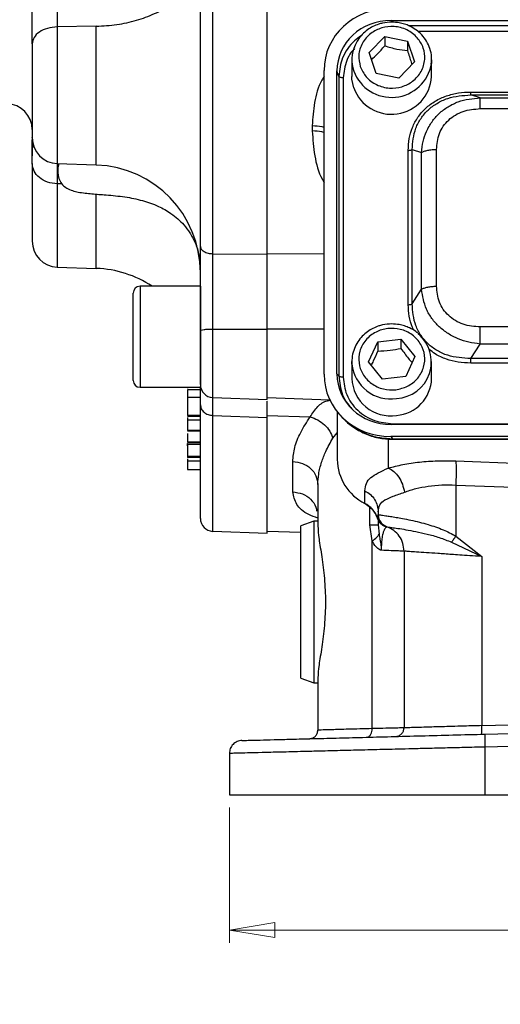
# Model space of a CAD drawing. Header units: inches. Extents: x 0.6 to 16.3, y 0.2 to 11.5.
# Tile 3 of 12: x 2.8 to 4.2, y 4.4 to 7.5. Entities that reach past the tile are written whole.
import ezdxf

# ---------------------------------------------------------------- set-up
doc = ezdxf.new("R2010")
doc.units = ezdxf.units.IN
doc.header["$MEASUREMENT"] = 0
doc.styles.add('SLDTEXTSTYLE0', font='TXT', dxfattribs={"width": 0.75})
doc.dimstyles.new('SLDDIMSTYLE0', dxfattribs={"dimtxt": 0.137795, "dimasz": 0.14, "dimexe": 0, "dimexo": 0.0625, "dimgap": 0.034449, "dimtad": 0, "dimdec": 1, "dimlfac": 1.5, "dimrnd": 1e-09, "dimzin": 12, "dimdsep": 46, "dimtxsty": 'SLDTEXTSTYLE0', "dimblk1": 'CLOSED', "dimblk2": 'CLOSED', "dimsah": 1, "dimcen": 0.09, "dimadec": 0, "dimazin": 3, "dimtfac": 1, "dimtdec": 1, "dimtofl": 0, "dimtmove": 0, "dimatfit": 3, "dimldrblk": 'CLOSED', "dimfxl": 0, "dimfrac": 2, "dimtolj": 1, "dimtzin": 12, "dimarcsym": 0})

# ---------------------------------------------------------------- blocks, each defined once
blk = doc.blocks.new('_Closed')
at = {"color": 0, "linetype": 'ByBlock', "lineweight": -2}
for p, q in [((-1, 0.166667), (0, 0)), ((-1, 0.166667), (-1, -0.166667)), ((0, 0), (-1, -0.166667)), ((0, 0), (-1, 0))]:
    blk.add_line(p, q, dxfattribs=at)
blk = doc.blocks.new('_D_11')
at = {"color": 7, "linetype": 'Continuous', "lineweight": 0}
for p, q in [((3.4096, 5.0183), (3.4096, 4.6001)), ((6.6629, 5.0183), (6.6629, 4.6001)), ((5.7621, 4.8379), (5.7201, 4.8379)), ((5.7201, 4.8379), (5.7201, 4.6192)), ((6.0675, 4.8379), (6.1095, 4.8379)), ((6.1095, 4.8379), (6.1095, 4.6192)), ((3.4096, 4.6395), (5.5992, 4.6395)), ((6.6629, 4.6395), (6.2304, 4.6395)), ((5.7201, 4.6192), (5.7621, 4.6192)), ((6.1095, 4.6192), (6.0675, 4.6192))]:
    blk.add_line(p, q, dxfattribs=at)
at = {"color": 7, "linetype": 'Continuous', "lineweight": 18, "xscale": 0.14, "yscale": 0.14, "rotation": 180.0000000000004}
blk.add_blockref('_Closed', (3.4096, 4.6395, 0.013), dxfattribs=at)
at = {"color": 7, "linetype": 'Continuous', "lineweight": 18, "xscale": 0.14, "yscale": 0.14}
blk.add_blockref('_Closed', (6.6629, 4.6395, 0.013), dxfattribs=at)
at = {"color": 7, "linetype": 'Continuous', "lineweight": 18, "char_height": 0.1378, "attachment_point": 1, "style": 'SLDTEXTSTYLE0'}
for s, insert in [('124', (5.7621, 4.7968)), ('4.9', (5.7875, 4.5906))]:
    blk.add_mtext(s, dxfattribs=dict(at, insert=insert))

msp = doc.modelspace()

# ---------------------------------------------------------------- linework, layer by layer
at = {"color": 7, "linetype": 'Continuous', "lineweight": 25}
for p, q in [((3.3585, 6.7313), (3.3585, 9.0169)), ((3.5266, 6.7296), (3.5266, 9.0187)), ((2.9982, 7.435), (2.8771, 7.4328)), ((3.9096, 7.4531), (6.1636, 7.4531)), ((3.8413, 7.3533), (3.8898, 7.4029)), ((3.8898, 7.4029), (3.9601, 7.3885)), ((3.8898, 7.4029), (3.8898, 7.3743)), ((3.9601, 7.3885), (3.9819, 7.3245)), ((3.9601, 7.3885), (3.9601, 7.3599)), ((3.8631, 7.2892), (3.8413, 7.3533)), ((3.7883, 7.3312), (3.7883, 7.2792)), ((3.9819, 7.3245), (3.9334, 7.2748)), ((4.0349, 7.3312), (4.0343, 7.3194)), ((4.0349, 7.2792), (4.0349, 7.3312)), ((3.7023, 6.3584), (3.7023, 7.2979)), ((3.7422, 6.3595), (3.7422, 7.2968)), ((3.7479, 7.2798), (3.7422, 7.2968)), ((3.7479, 7.2798), (3.7479, 6.3532)), ((3.9334, 7.2748), (3.8631, 7.2892)), ((3.7617, 7.2757), (3.7617, 6.3491)), ((4.1559, 7.2316), (5.9173, 7.2316)), ((4.185, 7.2137), (4.1559, 7.2228)), ((4.1559, 7.2228), (5.9173, 7.2228)), ((4.185, 7.2137), (5.8882, 7.2137)), ((4.185, 7.1802), (5.8882, 7.1802)), ((3.6657, 7.1275), (3.6657, 7.1112)), ((3.9625, 6.5737), (3.9625, 7.0511)), ((3.9746, 6.5762), (3.9746, 7.0536)), ((3.9746, 7.0536), (4.0037, 7.0445)), ((4.0037, 6.6214), (4.0037, 7.0445)), ((4.0499, 6.6309), (4.0499, 7.054)), ((2.8771, 7.0101), (2.9982, 7.0059)), ((2.8921, 6.9472), (2.8771, 6.9477)), ((3.3585, 6.7313), (3.5266, 6.7296)), ((2.8771, 6.6901), (2.9982, 6.6859)), ((3.1119, 6.3395), (3.1119, 6.6095)), ((3.3199, 6.6308), (3.1333, 6.6308)), ((3.3199, 6.6308), (3.3199, 6.3182)), ((3.9746, 6.5762), (4.0037, 6.6214)), ((3.3585, 6.4985), (3.5266, 6.4985)), ((3.5266, 6.2806), (3.5266, 6.4985)), ((5.8882, 6.5048), (4.185, 6.5048)), ((3.8401, 6.3973), (3.8685, 6.4591)), ((3.8685, 6.4591), (3.9399, 6.4671)), ((3.8685, 6.4591), (3.8685, 6.4304)), ((3.9399, 6.4671), (3.9831, 6.4133)), ((3.9399, 6.4671), (3.9399, 6.4384)), ((4.1559, 6.4069), (4.185, 6.4521)), ((5.8882, 6.4521), (4.185, 6.4521)), ((3.7883, 6.3977), (3.7883, 6.3456)), ((3.7885, 6.3903), (3.7883, 6.3977)), ((3.8833, 6.3435), (3.8401, 6.3973)), ((3.9831, 6.4133), (3.9547, 6.3515)), ((4.0349, 6.3456), (4.0349, 6.3977)), ((5.9173, 6.4069), (4.1559, 6.4069)), ((5.9173, 6.3931), (4.1559, 6.3931)), ((3.7479, 6.3532), (3.7422, 6.3595)), ((3.9547, 6.3515), (3.8833, 6.3435)), ((3.1333, 6.3182), (3.3199, 6.3182)), ((3.3199, 6.3181), (3.2799, 6.3181)), ((3.2799, 6.3181), (3.2799, 6.3155)), ((3.3199, 6.3106), (3.2799, 6.3106)), ((3.2799, 6.2941), (3.2799, 6.291)), ((3.3199, 6.2864), (3.2799, 6.2864)), ((3.3585, 6.2865), (3.5266, 6.2806)), ((3.5266, 6.2863), (3.72, 6.2796)), ((3.3199, 6.2305), (3.2799, 6.2305)), ((3.2799, 6.2287), (3.3199, 6.2287)), ((3.2799, 6.2244), (3.2799, 6.2162)), ((3.3199, 6.2162), (3.2799, 6.2162)), ((3.3585, 6.2311), (3.5266, 6.2252)), ((3.5266, 6.2312), (3.6593, 6.2265)), ((3.5266, 6.2252), (3.5266, 6.2312)), ((3.5266, 5.8669), (3.5266, 6.2252)), ((3.7429, 6.2429), (3.7429, 6.095)), ((3.7511, 6.2332), (3.7587, 6.2249)), ((3.3199, 6.185), (3.2799, 6.185)), ((3.2799, 6.1838), (3.3199, 6.1838)), ((6.1636, 6.2032), (3.9096, 6.2032)), ((3.9154, 6.2056), (6.1579, 6.2056)), ((3.9084, 6.1659), (3.9154, 6.1583)), ((6.1648, 6.1659), (3.9084, 6.1659)), ((6.1579, 6.1583), (3.9154, 6.1583)), ((3.9154, 6.1581), (3.9154, 6.1581)), ((3.9154, 6.1573), (6.1579, 6.1573)), ((3.3199, 6.1483), (3.2799, 6.1483)), ((3.2799, 6.1477), (3.3199, 6.1477)), ((3.2799, 6.1436), (3.2799, 6.1408)), ((3.3199, 6.1408), (3.2799, 6.1408)), ((3.2799, 6.1056), (3.3199, 6.1056)), ((3.3199, 6.101), (3.2799, 6.101)), ((3.3199, 6.0902), (3.2799, 6.0902)), ((3.2799, 6.0636), (3.3199, 6.0636)), ((3.6057, 5.9947), (3.6057, 6.0887)), ((4.1097, 6.0905), (4.5675, 6.074)), ((3.6829, 6.0175), (3.6829, 5.8895)), ((4.1097, 6.016), (4.5675, 5.9995)), ((4.1097, 6.016), (4.1097, 5.8582)), ((3.8285, 5.959), (3.8285, 5.9982)), ((3.8696, 5.9329), (3.8696, 5.9245)), ((3.8697, 5.9245), (3.8696, 5.9245)), ((3.6709, 5.9044), (3.6309, 5.8899)), ((3.6309, 5.4189), (3.6309, 5.8899)), ((3.6829, 5.9044), (3.6709, 5.9044)), ((3.6709, 5.9044), (3.6709, 5.4043)), ((3.851, 5.8431), (3.8439, 5.8924)), ((3.8696, 5.9063), (3.8696, 5.8924)), ((3.8696, 5.8924), (3.8724, 5.8635)), ((3.8896, 5.889), (3.8915, 5.8883)), ((3.8915, 5.8883), (3.8923, 5.8881)), ((3.8945, 5.8873), (3.8963, 5.8868)), ((3.8963, 5.8868), (3.8963, 5.8868)), ((3.3585, 5.8728), (3.5266, 5.8669)), ((3.5266, 5.8735), (3.6309, 5.8699)), ((4.1097, 5.8582), (4.1897, 5.7948)), ((3.851, 5.2626), (3.851, 5.8431)), ((4.0965, 5.8392), (4.1897, 5.7948)), ((3.9496, 5.8113), (3.9496, 5.2649)), ((4.1897, 5.7948), (4.1897, 5.2718)), ((3.6309, 5.4189), (3.6709, 5.4043)), ((3.6709, 5.4043), (3.6829, 5.4043)), ((3.6829, 5.4193), (3.6829, 5.2579)), ((4.1897, 5.2718), (4.5675, 5.2817)), ((4.2004, 5.2455), (5.0363, 5.2674)), ((5.0363, 5.2274), (4.1993, 5.2055)), ((3.4096, 5.1858), (3.4096, 5.0577)), ((4.1993, 5.2055), (4.1993, 5.0577)), ((3.4096, 5.0577), (4.1993, 5.0577)), ((4.1993, 5.0577), (5.0363, 5.0577))]:
    msp.add_line(p, q, dxfattribs=at)
at = {"color": 8, "linetype": 'Continuous', "lineweight": 25}
for p, q in [((2.8771, 7.4328), (2.8771, 7.0101)), ((2.9982, 7.0059), (2.9982, 7.435)), ((3.9096, 7.4531), (3.9115, 7.4476)), ((6.1084, 7.4361), (3.9653, 7.4361)), ((6.0812, 7.4191), (3.9918, 7.4191)), ((2.8771, 6.9477), (2.8771, 6.6901)), ((2.9982, 6.6859), (2.9982, 6.9141)), ((3.5266, 6.7325), (3.7023, 6.7307)), ((3.1333, 6.6308), (3.1333, 6.3182)), ((3.3585, 6.2865), (3.3585, 6.4985)), ((3.5266, 6.499), (3.7023, 6.4989)), ((3.3585, 5.8728), (3.3585, 6.2311)), ((3.7291, 6.1608), (3.7429, 6.1773)), ((3.9009, 6.1589), (3.9009, 6.0684)), ((3.9154, 6.1583), (3.9154, 6.1581)), ((3.8439, 5.8924), (3.8439, 5.9467)), ((3.8662, 5.9154), (3.8692, 5.9233))]:
    msp.add_line(p, q, dxfattribs=at)
at = {"color": 7, "linetype": 'Continuous', "lineweight": 25, "flags": 128}
for points in [[(3.7941, 7.2443), (3.7885, 7.2715), (3.7883, 7.2792)], [(3.829, 5.9576), (3.8287, 5.9579), (3.8285, 5.959)]]:
    msp.add_lwpolyline(points, dxfattribs=at)
at = {"color": 7, "linetype": 'Continuous', "lineweight": 25}
for centre, radius, start, end in [((3.8964, 7.3313), 0.1081, 155.5914, 198.8419), ((3.9108, 7.287), 0.1243, 200.1082, 356.3755), ((2.7199, 7.1156), 0.08, 0, 88), ((2.8799, 7.09), 0.08, 180, 268), ((2.9866, 6.6727), 0.3333, 0, 88), ((2.8799, 6.7701), 0.08, 180, 268), ((2.9866, 6.3528), 0.3333, 56.5353, 88), ((3.1333, 6.6095), 0.0213, 90, 180), ((3.9201, 6.3969), 0.1137, 273.1086, 49.8809), ((3.1333, 6.3395), 0.0213, 180, 270), ((3.9081, 6.3498), 0.1199, 182.0051, 278.7025), ((3.9167, 6.3492), 0.1183, 274.6368, 358.2568), ((3.3599, 6.3265), 0.04, 180, 268), ((3.8973, 6.0972), 0.1543, 180.8345, 243.552), ((3.7942, 5.8913), 0.0759, 18.4792, 63.0936), ((3.3599, 5.9127), 0.04, 180, 268)]:
    msp.add_arc(centre, radius, start, end, dxfattribs=at)
at = {"color": 8, "linetype": 'Continuous', "lineweight": 25}
for centre, radius, start, end in [((3.9111, 7.3397), 0.1248, 200.3177, 350.6625), ((3.9083, 6.4023), 0.1203, 185.7116, 278.5953)]:
    msp.add_arc(centre, radius, start, end, dxfattribs=at)
at = {"color": 7, "linetype": 'Continuous', "lineweight": 25}
for centre, major_axis, start_param, end_param in [((3.9148, 7.2919), (0.2087, -0.0437), 1.792973, 3.333612), ((3.9148, 7.2919), (0.1694, -0.0355), 1.792973, 3.333612), ((3.9148, 6.3644), (0.2087, 0.0437), 2.949574, 4.490212), ((3.9148, 6.3644), (0.1694, 0.0355), 2.949574, 4.490212)]:
    msp.add_ellipse(centre, major_axis=major_axis, ratio=0.927683, start_param=start_param, end_param=end_param, dxfattribs=at)
for points, knots in [([(3.3199, 6.7541), (3.3199, 6.8073), (3.3199, 6.9146), (3.3199, 7.0892), (3.3199, 7.2743), (3.3199, 7.4688), (3.3199, 7.6699), (3.3199, 7.8741), (3.3199, 8.0783), (3.3199, 8.2794), (3.3199, 8.474), (3.3199, 8.6591), (3.3199, 8.8336), (3.3199, 8.9409), (3.3199, 8.9941)], [0, 0, 0, 0, 0.0799365, 0.1613321, 0.2440985, 0.328859, 0.4141979, 0.5, 0.5857968, 0.6711357, 0.7559015, 0.8386627, 0.920061, 1, 1, 1, 1]), ([(2.7999, 7.3808), (2.7999, 7.4044), (2.7999, 7.4517), (2.7999, 7.535), (2.7999, 7.6226), (2.7999, 7.6815), (2.7999, 7.7109)], [0, 0, 0, 0, 0.250628, 0.501002, 0.750578, 1, 1, 1, 1]), ([(2.8771, 7.699), (2.8771, 7.6826), (2.877, 7.6521), (2.8769, 7.6004), (2.8769, 7.5565), (2.8769, 7.5213), (2.8769, 7.5012), (2.877, 7.482), (2.877, 7.464), (2.8771, 7.4468), (2.8771, 7.4373), (2.8771, 7.4328)], [0, 0, 0, 0, 0.173064, 0.322538, 0.542383, 0.642098, 0.716588, 0.777662, 0.869886, 0.939821, 1, 1, 1, 1]), ([(2.9982, 7.435), (3.0195, 7.4362), (3.0621, 7.4387), (3.123, 7.4524), (3.179, 7.4728), (3.2278, 7.4999), (3.2681, 7.5326), (3.2969, 7.5696), (3.3126, 7.5987), (3.3147, 7.6152), (3.315, 7.6178)], [0, 0, 0, 0, 0.13899, 0.27798, 0.41697, 0.55596, 0.69495, 0.83394, 0.97293, 1, 1, 1, 1]), ([(3.9116, 7.4478), (3.9018, 7.4472), (3.8882, 7.4464), (3.8689, 7.4409), (3.8531, 7.4344), (3.8358, 7.4239), (3.8197, 7.4099), (3.8066, 7.394), (3.801, 7.3821), (3.7986, 7.3768)], [0, 0, 0, 0, 0.2035655, 0.2849998, 0.4203292, 0.5614305, 0.7136226, 0.8740193, 1, 1, 1, 1]), ([(3.8144, 7.31), (3.8118, 7.3218), (3.8078, 7.34), (3.8127, 7.3647), (3.8203, 7.383), (3.8319, 7.3994), (3.8508, 7.417), (3.8799, 7.4318), (3.9129, 7.4355), (3.9393, 7.4312), (3.9588, 7.4241), (3.9764, 7.4133), (3.9953, 7.3956), (4.0112, 7.3684), (4.0151, 7.3377), (4.0105, 7.3131), (4.0028, 7.2948), (3.9913, 7.2784), (3.9724, 7.2607), (3.9433, 7.2459), (3.9103, 7.2423), (3.884, 7.2465), (3.8644, 7.2537), (3.8469, 7.2645), (3.8276, 7.282), (3.8196, 7.299), (3.8144, 7.31)], [0, 0, 0, 0, 0.0598642, 0.0920902, 0.125, 0.1579098, 0.1901358, 0.25, 0.3098642, 0.3420902, 0.375, 0.4079098, 0.4401358, 0.5, 0.5598642, 0.5920902, 0.625, 0.6579098, 0.6901358, 0.75, 0.8098642, 0.8420902, 0.875, 0.9079098, 0.9401358, 1, 1, 1, 1]), ([(4.0338, 7.3192), (4.0344, 7.3259), (4.0357, 7.3416), (4.0305, 7.3654), (4.02, 7.3887), (4.005, 7.4086), (3.987, 7.4244), (3.9686, 7.4352), (3.9513, 7.442), (3.9329, 7.4467), (3.9194, 7.4474), (3.9116, 7.4478)], [0, 0, 0, 0, 0.10339, 0.240027, 0.366064, 0.490726, 0.611901, 0.722425, 0.804084, 0.885685, 1, 1, 1, 1]), ([(2.7999, 7.3808), (2.7999, 7.3664), (2.7999, 7.3369), (2.7999, 7.2826), (2.7999, 7.2275), (2.7999, 7.1768), (2.7999, 7.1341), (2.7999, 7.1041), (2.7999, 7.0896), (2.7999, 7.0914), (2.7999, 7.0919)], [0, 0, 0, 0, 0.131913, 0.270348, 0.408783, 0.540696, 0.672609, 0.811044, 0.949479, 1, 1, 1, 1]), ([(3.8487, 7.3316), (3.8549, 7.3372), (3.8686, 7.3498), (3.8823, 7.3656), (3.8898, 7.3743)], [0, 0, 0, 0, 0.451395, 1, 1, 1, 1]), ([(3.8898, 7.3743), (3.9024, 7.3707), (3.9259, 7.3639), (3.9492, 7.3612), (3.9601, 7.3599)], [0, 0, 0, 0, 0.534747, 1, 1, 1, 1]), ([(3.9601, 7.3599), (3.964, 7.3472), (3.9688, 7.3317), (3.9735, 7.319), (3.9743, 7.3167)], [0, 0, 0, 0, 0.822358, 1, 1, 1, 1]), ([(3.9625, 7.0511), (3.9631, 7.0633), (3.9643, 7.0872), (3.9746, 7.122), (3.9915, 7.1541), (4.0155, 7.1821), (4.0456, 7.2046), (4.0802, 7.2204), (4.1175, 7.23), (4.1431, 7.2311), (4.1559, 7.2316)], [0, 0, 0, 0, 0.12774, 0.250585, 0.375538, 0.500007, 0.624475, 0.749429, 0.874849, 1, 1, 1, 1]), ([(3.9746, 7.0536), (3.9765, 7.0761), (3.9792, 7.11), (4.0009, 7.1505), (4.0232, 7.1768), (4.0514, 7.1976), (4.095, 7.2181), (4.1316, 7.2209), (4.1559, 7.2228)], [0, 0, 0, 0, 0.251011, 0.37739, 0.5, 0.622613, 0.748989, 1, 1, 1, 1]), ([(4.0037, 7.0445), (4.0049, 7.0559), (4.0073, 7.0782), (4.0183, 7.1105), (4.0349, 7.14), (4.0576, 7.166), (4.0852, 7.1869), (4.1268, 7.2076), (4.1619, 7.2113), (4.185, 7.2137)], [0, 0, 0, 0, 0.127014, 0.247611, 0.375288, 0.500461, 0.62563, 0.753311, 1, 1, 1, 1]), ([(4.0499, 7.054), (4.0515, 7.0708), (4.0539, 7.096), (4.0702, 7.126), (4.0869, 7.1456), (4.1079, 7.1612), (4.14, 7.1764), (4.167, 7.1787), (4.185, 7.1802)], [0, 0, 0, 0, 0.250062, 0.37621, 0.5, 0.623853, 0.749938, 1, 1, 1, 1]), ([(2.7999, 7.0103), (2.7999, 7.0276), (2.7999, 7.0604), (2.7999, 7.0771), (2.7999, 7.085)], [0, 0, 0, 0, 0.526726, 1, 1, 1, 1]), ([(2.8031, 7.0706), (2.8029, 7.0707), (2.8014, 7.0713), (2.8006, 7.063), (2.8, 7.0493), (2.8, 7.0379), (2.8, 7.0344)], [0, 0, 0, 0, 0.054504, 0.513774, 0.852079, 1, 1, 1, 1]), ([(2.7999, 7.0103), (2.7999, 6.9868), (2.7999, 6.9394), (2.7999, 6.8811), (2.7999, 6.8328), (2.7999, 6.7973), (2.7999, 6.7744), (2.7999, 6.7715), (2.7999, 6.7701)], [0, 0, 0, 0, 0.1583568, 0.3202623, 0.4854871, 0.6556623, 0.8272624, 1, 1, 1, 1]), ([(2.8769, 7.0099), (2.8769, 7.0091), (2.8769, 7.0069), (2.8769, 6.9994), (2.8769, 6.9904), (2.877, 6.9812), (2.877, 6.9705), (2.8771, 6.9587), (2.8771, 6.9512), (2.8771, 6.9477)], [0, 0, 0, 0, 0.091457, 0.289431, 0.43732, 0.558575, 0.741675, 0.880521, 1, 1, 1, 1]), ([(2.8817, 7.0099), (2.8816, 7.0096), (2.8813, 7.0075), (2.8803, 7.001), (2.8788, 6.993), (2.8791, 6.9804), (2.881, 6.9687), (2.8846, 6.9572), (2.8926, 6.9442), (2.9123, 6.9294), (2.9441, 6.9207), (2.9848, 6.9164), (3.033, 6.9131), (3.0857, 6.9081), (3.1403, 6.8973), (3.1888, 6.8802), (3.2327, 6.8553), (3.2649, 6.8268), (3.2888, 6.7955), (3.3051, 6.764), (3.3161, 6.7316), (3.3173, 6.7091), (3.3177, 6.7002)], [0, 0, 0, 0, 0.00579, 0.040032, 0.077612, 0.110435, 0.125674, 0.140508, 0.168499, 0.194736, 0.250519, 0.313492, 0.379981, 0.468206, 0.551761, 0.630847, 0.699137, 0.783025, 0.832626, 0.889377, 0.956481, 1, 1, 1, 1]), ([(3.3199, 6.4934), (3.3199, 6.5163), (3.3199, 6.562), (3.3199, 6.6302), (3.3199, 6.6957), (3.3199, 6.7347), (3.3199, 6.7541)], [0, 0, 0, 0, 0.250001, 0.499962, 0.749995, 1, 1, 1, 1]), ([(3.3585, 6.4985), (3.3585, 6.5061), (3.3585, 6.5241), (3.3585, 6.5502), (3.3585, 6.5798), (3.3584, 6.61), (3.3584, 6.6457), (3.3585, 6.6876), (3.3585, 6.7156), (3.3585, 6.7313)], [0, 0, 0, 0, 0.093134, 0.221777, 0.318053, 0.456595, 0.594338, 0.772833, 1, 1, 1, 1]), ([(3.5266, 6.4985), (3.5266, 6.5092), (3.5266, 6.5308), (3.5266, 6.5709), (3.5266, 6.6188), (3.5266, 6.6648), (3.5266, 6.7018), (3.5266, 6.7203), (3.5266, 6.7296)], [0, 0, 0, 0, 0.132862, 0.266996, 0.494127, 0.727849, 0.863255, 1, 1, 1, 1]), ([(4.185, 6.4521), (4.1731, 6.4536), (4.15, 6.4565), (4.1163, 6.4676), (4.0852, 6.4836), (4.0576, 6.505), (4.035, 6.5306), (4.0121, 6.5688), (4.007, 6.6005), (4.0037, 6.6214)], [0, 0, 0, 0, 0.127014, 0.247611, 0.375288, 0.500461, 0.62563, 0.753311, 1, 1, 1, 1]), ([(4.185, 6.5048), (4.167, 6.5063), (4.14, 6.5085), (4.1079, 6.5237), (4.0869, 6.5394), (4.0702, 6.5589), (4.0539, 6.5889), (4.0515, 6.6141), (4.0499, 6.6309)], [0, 0, 0, 0, 0.250062, 0.37621, 0.5, 0.623853, 0.749938, 1, 1, 1, 1]), ([(4.1559, 6.4069), (4.1316, 6.4085), (4.095, 6.4108), (4.0514, 6.4308), (4.0232, 6.4516), (4.0009, 6.478), (3.9792, 6.5188), (3.9765, 6.5533), (3.9746, 6.5762)], [0, 0, 0, 0, 0.251011, 0.37739, 0.5, 0.622613, 0.748989, 1, 1, 1, 1]), ([(3.3199, 6.3274), (3.3199, 6.3272), (3.3199, 6.3265), (3.3199, 6.3334), (3.3199, 6.3478), (3.3199, 6.369), (3.3199, 6.3954), (3.3199, 6.4263), (3.3199, 6.4598), (3.3199, 6.4823), (3.3199, 6.4934)], [0, 0, 0, 0, 0.057222, 0.19342, 0.329618, 0.46228, 0.594942, 0.73114, 0.867338, 1, 1, 1, 1]), ([(3.9116, 6.5142), (3.9018, 6.5136), (3.8882, 6.5128), (3.8689, 6.5073), (3.8531, 6.5009), (3.8358, 6.4903), (3.8197, 6.4763), (3.8057, 6.4588), (3.7951, 6.438), (3.7884, 6.4147), (3.7885, 6.3984), (3.7886, 6.3902)], [0, 0, 0, 0, 0.145656, 0.203924, 0.300755, 0.401716, 0.510613, 0.62538, 0.745628, 0.871467, 1, 1, 1, 1]), ([(3.9237, 6.3107), (3.9108, 6.3106), (3.891, 6.3103), (3.8659, 6.3195), (3.8481, 6.3299), (3.833, 6.3436), (3.818, 6.3642), (3.8079, 6.3937), (3.8102, 6.4246), (3.8196, 6.448), (3.8309, 6.4646), (3.8455, 6.4787), (3.8676, 6.4927), (3.8992, 6.5021), (3.9323, 6.4999), (3.9573, 6.4912), (3.9751, 6.4807), (3.9902, 6.467), (4.0053, 6.4464), (4.0153, 6.4169), (4.013, 6.386), (4.0036, 6.3626), (3.9924, 6.346), (3.9777, 6.332), (3.9556, 6.3176), (3.9363, 6.3134), (3.9237, 6.3107)], [0, 0, 0, 0, 0.059864, 0.09209, 0.125, 0.15791, 0.190136, 0.25, 0.309864, 0.34209, 0.375, 0.40791, 0.440136, 0.5, 0.559864, 0.59209, 0.625, 0.65791, 0.690136, 0.75, 0.809864, 0.84209, 0.875, 0.90791, 0.940136, 1, 1, 1, 1]), ([(3.9926, 6.4848), (3.9904, 6.4868), (3.9828, 6.4939), (3.9685, 6.5015), (3.9513, 6.5084), (3.9328, 6.5131), (3.9194, 6.5138), (3.9116, 6.5142)], [0, 0, 0, 0, 0.1019237, 0.3576797, 0.5466423, 0.7354708, 1, 1, 1, 1]), ([(3.8488, 6.3865), (3.851, 6.3908), (3.8575, 6.404), (3.8641, 6.4198), (3.8685, 6.4304)], [0, 0, 0, 0, 0.329254, 1, 1, 1, 1]), ([(3.8685, 6.4304), (3.8812, 6.4308), (3.9051, 6.4315), (3.9289, 6.4362), (3.9399, 6.4384)], [0, 0, 0, 0, 0.534747, 1, 1, 1, 1]), ([(3.9399, 6.4384), (3.9477, 6.4277), (3.9592, 6.4116), (3.9707, 6.3988), (3.9745, 6.3945)], [0, 0, 0, 0, 0.668443, 1, 1, 1, 1]), ([(3.7617, 6.3491), (3.7637, 6.3309), (3.7668, 6.303), (3.7859, 6.2695), (3.8056, 6.2466), (3.8302, 6.2282), (3.866, 6.2104), (3.8959, 6.2075), (3.9154, 6.2056)], [0, 0, 0, 0, 0.2408535, 0.3692785, 0.5, 0.6307215, 0.7591465, 1, 1, 1, 1]), ([(3.2799, 6.3102), (3.2799, 6.3101), (3.2799, 6.3098), (3.2799, 6.3035), (3.2799, 6.2949), (3.2799, 6.2882), (3.2799, 6.2864)], [0, 0, 0, 0, 0.170222, 0.520063, 0.873247, 1, 1, 1, 1]), ([(3.3199, 6.2639), (3.3199, 6.2757), (3.3199, 6.2993), (3.3199, 6.3169), (3.3199, 6.3203), (3.3199, 6.3205)], [0, 0, 0, 0, 0.490299, 0.980652, 1, 1, 1, 1]), ([(3.2799, 6.2864), (3.2799, 6.2835), (3.2799, 6.2758), (3.2799, 6.2609), (3.2799, 6.2464), (3.2799, 6.2355), (3.2799, 6.232), (3.2799, 6.2305)], [0, 0, 0, 0, 0.136117, 0.367254, 0.679818, 0.866894, 1, 1, 1, 1]), ([(3.5266, 6.2252), (3.5266, 6.2311), (3.5266, 6.243), (3.5266, 6.2602), (3.5266, 6.272), (3.5266, 6.275), (3.5266, 6.2752)], [0, 0, 0, 0, 0.2615147, 0.5255342, 0.9726001, 1, 1, 1, 1]), ([(3.3199, 5.9127), (3.3199, 5.9148), (3.3199, 5.9189), (3.3199, 5.9518), (3.3199, 6.003), (3.3199, 6.0734), (3.3199, 6.1589), (3.3199, 6.2291), (3.3199, 6.2639)], [0, 0, 0, 0, 0.1715935, 0.3422715, 0.511803, 0.6773255, 0.8401219, 1, 1, 1, 1]), ([(3.2799, 6.2225), (3.2799, 6.2213), (3.2799, 6.2182), (3.2799, 6.2101), (3.2799, 6.2025), (3.2799, 6.1992), (3.2799, 6.1985)], [0, 0, 0, 0, 0.267908, 0.72107, 0.941078, 1, 1, 1, 1]), ([(3.2799, 6.2162), (3.2799, 6.2134), (3.2799, 6.2047), (3.2799, 6.1945), (3.2799, 6.1873), (3.2799, 6.1854), (3.2799, 6.185)], [0, 0, 0, 0, 0.2092524, 0.6495688, 0.9233867, 1, 1, 1, 1]), ([(3.6057, 6.0887), (3.607, 6.1031), (3.6095, 6.1318), (3.6279, 6.1784), (3.6488, 6.2105), (3.6593, 6.2265)], [0, 0, 0, 0, 0.332315, 0.66578, 1, 1, 1, 1]), ([(3.6593, 6.2265), (3.6674, 6.2239), (3.6834, 6.2185), (3.7046, 6.2027), (3.7212, 6.183), (3.7265, 6.1682), (3.7291, 6.1608)], [0, 0, 0, 0, 0.25, 0.5, 0.749999, 1, 1, 1, 1]), ([(3.7587, 6.225), (3.7689, 6.215), (3.7895, 6.1951), (3.8279, 6.1742), (3.8703, 6.1599), (3.9002, 6.1583), (3.9154, 6.1575)], [0, 0, 0, 0, 0.246237, 0.492955, 0.742832, 1, 1, 1, 1]), ([(3.9154, 6.1583), (3.9021, 6.1589), (3.8761, 6.16), (3.8443, 6.1688), (3.82, 6.179), (3.7961, 6.1923), (3.776, 6.206), (3.7651, 6.2189), (3.7629, 6.2216)], [0, 0, 0, 0, 0.230416, 0.450962, 0.573691, 0.695479, 0.936076, 1, 1, 1, 1]), ([(3.2799, 6.1985), (3.2799, 6.1964), (3.2799, 6.194), (3.2799, 6.1917), (3.2799, 6.1914)], [0, 0, 0, 0, 0.869259, 1, 1, 1, 1]), ([(3.2799, 6.1752), (3.2799, 6.1715), (3.2799, 6.1623), (3.2799, 6.153), (3.2799, 6.1495), (3.2799, 6.1483)], [0, 0, 0, 0, 0.311758, 0.768383, 1, 1, 1, 1]), ([(3.2799, 6.1557), (3.2799, 6.1557), (3.2799, 6.155), (3.2799, 6.1535), (3.2799, 6.1522)], [0, 0, 0, 0, 0.094356, 1, 1, 1, 1]), ([(3.6829, 6.0175), (3.6835, 6.0282), (3.6846, 6.0505), (3.6937, 6.0851), (3.7077, 6.1222), (3.7216, 6.1472), (3.7291, 6.1608)], [0, 0, 0, 0, 0.24009, 0.498615, 0.727226, 1, 1, 1, 1]), ([(3.2799, 6.1372), (3.2799, 6.1379), (3.2799, 6.1394), (3.2799, 6.1417), (3.2799, 6.1435), (3.2799, 6.144), (3.2799, 6.1442)], [0, 0, 0, 0, 0.167284, 0.402583, 0.784135, 1, 1, 1, 1]), ([(3.2799, 6.1408), (3.2799, 6.1384), (3.2799, 6.1309), (3.2799, 6.121), (3.2799, 6.1128), (3.2799, 6.1086), (3.2799, 6.1064), (3.2799, 6.1058), (3.2799, 6.1056)], [0, 0, 0, 0, 0.178225, 0.55629, 0.767496, 0.874166, 0.96252, 1, 1, 1, 1]), ([(3.2799, 6.1113), (3.2799, 6.1112), (3.2799, 6.1097), (3.2799, 6.1083), (3.2799, 6.107)], [0, 0, 0, 0, 0.0581078, 1, 1, 1, 1]), ([(3.2799, 6.1056), (3.2799, 6.1055), (3.2799, 6.1055), (3.2799, 6.1056), (3.2799, 6.1056)], [0, 0, 0, 0, 0.954639, 1, 1, 1, 1]), ([(3.2799, 6.1041), (3.2799, 6.1035), (3.2799, 6.1023), (3.2799, 6.1013), (3.2799, 6.1011), (3.2799, 6.101)], [0, 0, 0, 0, 0.3348969, 0.7570623, 1, 1, 1, 1]), ([(3.2799, 6.0965), (3.2799, 6.0949), (3.2799, 6.0916), (3.2799, 6.0906), (3.2799, 6.0902)], [0, 0, 0, 0, 0.494429, 1, 1, 1, 1]), ([(3.2799, 6.0947), (3.2799, 6.0923), (3.2799, 6.0849), (3.2799, 6.076), (3.2799, 6.0689), (3.2799, 6.0656), (3.2799, 6.0639), (3.2799, 6.0636), (3.2799, 6.0636)], [0, 0, 0, 0, 0.1782252, 0.5562899, 0.7674964, 0.8741664, 0.9625202, 1, 1, 1, 1]), ([(3.9009, 6.0684), (3.9156, 6.0723), (3.9449, 6.0801), (3.9968, 6.0875), (4.0521, 6.0915), (4.0905, 6.0909), (4.1097, 6.0905)], [0, 0, 0, 0, 0.251288, 0.503113, 0.752364, 1, 1, 1, 1]), ([(3.8285, 5.9982), (3.8294, 6.0061), (3.831, 6.0218), (3.8453, 6.0391), (3.8675, 6.0531), (3.89, 6.0634), (3.9009, 6.0684)], [0, 0, 0, 0, 0.265202, 0.523082, 0.768361, 1, 1, 1, 1]), ([(3.9009, 6.0684), (3.9067, 6.0653), (3.9184, 6.0589), (3.9335, 6.0408), (3.9454, 6.0187), (3.9491, 6.0021), (3.951, 5.9939)], [0, 0, 0, 0, 0.249995, 0.500002, 0.749994, 1, 1, 1, 1]), ([(3.951, 5.9939), (3.9623, 5.9978), (3.9846, 6.0056), (4.024, 6.0129), (4.0659, 6.0169), (4.0951, 6.0163), (4.1097, 6.016)], [0, 0, 0, 0, 0.257689, 0.505168, 0.753456, 1, 1, 1, 1]), ([(3.8696, 5.9329), (3.8705, 5.9406), (3.8724, 5.956), (3.8888, 5.9703), (3.9146, 5.9807), (3.9388, 5.9895), (3.951, 5.9939)], [0, 0, 0, 0, 0.254697, 0.50467, 0.752029, 1, 1, 1, 1]), ([(3.829, 5.9576), (3.832, 5.9559), (3.8413, 5.9506), (3.854, 5.9385), (3.8635, 5.9246), (3.8655, 5.9155), (3.8661, 5.9129)], [0, 0, 0, 0, 0.1657217, 0.5139024, 0.8641603, 1, 1, 1, 1]), ([(3.8662, 5.9154), (3.867, 5.9126), (3.8687, 5.9069), (3.8738, 5.8993), (3.8808, 5.8929), (3.8868, 5.8902), (3.8896, 5.889)], [0, 0, 0, 0, 0.251911, 0.503146, 0.766859, 1, 1, 1, 1]), ([(3.8697, 5.9245), (3.8711, 5.9242), (3.8739, 5.9238), (3.8894, 5.9217), (3.9072, 5.919), (3.9248, 5.9161), (3.9458, 5.9124), (3.9698, 5.9076), (3.9966, 5.9014), (4.0299, 5.8923), (4.0686, 5.8798), (4.0967, 5.865), (4.1097, 5.8582)], [0, 0, 0, 0, 0.138461, 0.268457, 0.350538, 0.428934, 0.503687, 0.592667, 0.676306, 0.754763, 0.887067, 1, 1, 1, 1]), ([(3.8697, 5.9245), (3.8701, 5.9199), (3.871, 5.9107), (3.8777, 5.8994), (3.8864, 5.8912), (3.893, 5.8882), (3.8963, 5.8868)], [0, 0, 0, 0, 0.27977, 0.559537, 0.779763, 1, 1, 1, 1]), ([(3.6829, 5.8895), (3.6838, 5.8771), (3.6856, 5.8525), (3.6955, 5.7952), (3.7041, 5.7282), (3.7077, 5.6544), (3.7041, 5.5806), (3.6955, 5.5135), (3.6856, 5.4562), (3.6838, 5.4316), (3.6829, 5.4193)], [0, 0, 0, 0, 0.126038, 0.251235, 0.375843, 0.500004, 0.624154, 0.748766, 0.87396, 1, 1, 1, 1]), ([(3.8963, 5.8868), (3.8958, 5.8865), (3.8948, 5.886), (3.8892, 5.8802), (3.8847, 5.8685), (3.8817, 5.8556), (3.8799, 5.8399), (3.8792, 5.8253), (3.8792, 5.8178), (3.8792, 5.814)], [0, 0, 0, 0, 0.283842, 0.551774, 0.675697, 0.791595, 0.898594, 0.949597, 1, 1, 1, 1]), ([(3.8963, 5.8868), (3.8972, 5.8866), (3.899, 5.8863), (3.911, 5.8847), (3.9296, 5.8821), (3.9546, 5.8781), (3.9853, 5.8725), (4.0204, 5.8647), (4.0582, 5.8546), (4.0838, 5.8443), (4.0965, 5.8392)], [0, 0, 0, 0, 0.124695, 0.249365, 0.374684, 0.500334, 0.62631, 0.752423, 0.877585, 1, 1, 1, 1]), ([(3.851, 5.8431), (3.8562, 5.8467), (3.8665, 5.854), (3.8704, 5.8603), (3.8724, 5.8635)], [0, 0, 0, 0, 0.5, 1, 1, 1, 1]), ([(3.8724, 5.8635), (3.8733, 5.8583), (3.8748, 5.8498), (3.8774, 5.8363), (3.8788, 5.8261), (3.8791, 5.819), (3.8792, 5.8168), (3.8792, 5.8158), (3.8792, 5.8149), (3.8792, 5.8142), (3.8792, 5.814), (3.8792, 5.814), (3.8792, 5.814), (3.8792, 5.814), (3.8792, 5.814), (3.8792, 5.814), (3.8792, 5.814), (3.8792, 5.814), (3.8792, 5.814), (3.8792, 5.814), (3.8792, 5.814)], [0, 0, 0, 0, 0.325372, 0.532599, 0.828012, 0.926973, 0.949637, 0.957926, 0.9862, 0.998287, 0.999166, 0.999355, 0.999377, 0.999384, 0.99939, 0.999396, 0.999402, 0.999422, 0.999613, 1, 1, 1, 1]), ([(4.1097, 5.8582), (4.1073, 5.8548), (4.1024, 5.848), (4.0985, 5.8421), (4.0965, 5.8392)], [0, 0, 0, 0, 0.499999, 1, 1, 1, 1]), ([(3.8792, 5.814), (3.8777, 5.8145), (3.8719, 5.8161), (3.8615, 5.8254), (3.8547, 5.8368), (3.851, 5.8431)], [0, 0, 0, 0, 0.139883, 0.52827, 1, 1, 1, 1]), ([(3.9496, 5.8113), (3.9488, 5.8114), (3.9471, 5.8114), (3.9333, 5.812), (3.9117, 5.8128), (3.8901, 5.8136), (3.8792, 5.814)], [0, 0, 0, 0, 0.24176, 0.489008, 0.741752, 1, 1, 1, 1]), ([(4.1897, 5.7948), (4.1772, 5.7956), (4.1541, 5.7972), (4.1231, 5.7994), (4.0894, 5.8017), (4.0539, 5.8041), (4.0172, 5.8067), (3.9874, 5.8087), (3.9656, 5.8102), (3.9521, 5.8112), (3.9504, 5.8113), (3.9496, 5.8113)], [0, 0, 0, 0, 0.097636, 0.181118, 0.250435, 0.380776, 0.500495, 0.630121, 0.75657, 0.879857, 1, 1, 1, 1]), ([(4.1897, 5.2718), (4.1717, 5.2713), (4.1397, 5.2704), (4.0989, 5.2692), (4.0672, 5.2683), (4.0413, 5.2676), (4.0142, 5.2668), (3.9881, 5.266), (3.9662, 5.2654), (3.9522, 5.265), (3.9505, 5.2649), (3.9496, 5.2649)], [0, 0, 0, 0, 0.14097, 0.249982, 0.338287, 0.42168, 0.500159, 0.627681, 0.750092, 0.875825, 1, 1, 1, 1]), ([(3.4486, 5.2258), (3.4498, 5.2258), (3.4522, 5.2259), (3.4719, 5.2264), (3.503, 5.2272), (3.5462, 5.2284), (3.6004, 5.2298), (3.6649, 5.2315), (3.7386, 5.2334), (3.8204, 5.2355), (3.9088, 5.2379), (4.0027, 5.2403), (4.1003, 5.2429), (4.167, 5.2446), (4.2004, 5.2455)], [0, 0, 0, 0, 0.083276, 0.166645, 0.249964, 0.333222, 0.416637, 0.499947, 0.583254, 0.666658, 0.749961, 0.833215, 0.91673, 1, 1, 1, 1]), ([(3.851, 5.2626), (3.8255, 5.2618), (3.7757, 5.2605), (3.7235, 5.259), (3.6893, 5.2581), (3.685, 5.258), (3.6829, 5.2579)], [0, 0, 0, 0, 0.256485, 0.500028, 0.751903, 1, 1, 1, 1]), ([(3.834, 5.2359), (3.8366, 5.2365), (3.8417, 5.2376), (3.8473, 5.2447), (3.8505, 5.2534), (3.8508, 5.2595), (3.851, 5.2626)], [0, 0, 0, 0, 0.27962, 0.559248, 0.779602, 1, 1, 1, 1]), ([(3.9496, 5.2649), (3.9484, 5.2649), (3.9459, 5.2648), (3.9258, 5.2643), (3.8952, 5.2636), (3.866, 5.2629), (3.851, 5.2626)], [0, 0, 0, 0, 0.24812, 0.49998, 0.743524, 1, 1, 1, 1]), ([(4.1993, 5.2055), (4.178, 5.205), (4.1369, 5.2039), (4.0782, 5.2025), (4.0247, 5.2012), (3.9764, 5.1999), (3.9333, 5.1989), (3.8808, 5.1976), (3.8196, 5.196), (3.752, 5.1944), (3.6917, 5.1928), (3.629, 5.1913), (3.5667, 5.1897), (3.5089, 5.1883), (3.4641, 5.1872), (3.4326, 5.1864), (3.4132, 5.1859), (3.4108, 5.1858), (3.4096, 5.1858)], [0, 0, 0, 0, 0.050636, 0.097693, 0.141168, 0.181064, 0.217378, 0.250111, 0.316816, 0.380724, 0.441835, 0.500147, 0.587007, 0.672446, 0.756464, 0.839062, 0.92024, 1, 1, 1, 1])]:
    msp.add_open_spline(points, degree=3, knots=knots, dxfattribs=at)
for points in [[(2.8771, 7.4328), (2.8669, 7.4319), (2.8465, 7.4299), (2.8211, 7.4178), (2.8034, 7.4008), (2.8011, 7.3875), (2.7999, 7.3808)], [(3.7617, 7.2757), (3.7601, 7.2757), (3.7568, 7.2758), (3.7526, 7.2768), (3.7493, 7.2781), (3.7484, 7.2792), (3.7479, 7.2798)], [(4.1559, 7.2228), (4.1559, 7.2231), (4.1559, 7.2237), (4.1559, 7.2256), (4.1559, 7.2283), (4.1559, 7.2305), (4.1559, 7.2316)], [(4.185, 7.1802), (4.185, 7.1844), (4.185, 7.1928), (4.185, 7.2029), (4.185, 7.2105), (4.185, 7.2126), (4.185, 7.2137)], [(3.9625, 7.0511), (3.9637, 7.0511), (3.9662, 7.0512), (3.9696, 7.0517), (3.9726, 7.0525), (3.974, 7.0532), (3.9746, 7.0536)], [(4.0037, 7.0445), (4.0063, 7.0459), (4.0116, 7.0486), (4.023, 7.0516), (4.0359, 7.0536), (4.0452, 7.0539), (4.0499, 7.054)], [(2.8771, 6.9477), (2.8669, 6.9489), (2.8465, 6.9512), (2.8211, 6.9658), (2.8034, 6.9862), (2.8011, 7.0022), (2.7999, 7.0103)], [(3.3199, 6.7541), (3.3205, 6.7512), (3.3217, 6.7454), (3.3305, 6.7379), (3.3432, 6.7326), (3.3534, 6.7318), (3.3585, 6.7313)], [(4.0037, 6.6214), (4.0063, 6.6227), (4.0116, 6.6255), (4.023, 6.6285), (4.0359, 6.6305), (4.0452, 6.6308), (4.0499, 6.6309)], [(3.9625, 6.5737), (3.9637, 6.5737), (3.9662, 6.5738), (3.9696, 6.5743), (3.9726, 6.5751), (3.974, 6.5758), (3.9746, 6.5762)], [(3.3199, 6.4934), (3.3205, 6.4941), (3.3217, 6.4954), (3.3305, 6.4971), (3.3432, 6.4982), (3.3534, 6.4984), (3.3585, 6.4985)], [(4.185, 6.4521), (4.185, 6.4559), (4.185, 6.4636), (4.185, 6.4772), (4.185, 6.4914), (4.185, 6.5003), (4.185, 6.5048)], [(4.1559, 6.3931), (4.1559, 6.3943), (4.1559, 6.3966), (4.1559, 6.4003), (4.1559, 6.4039), (4.1559, 6.4059), (4.1559, 6.4069)], [(3.7617, 6.3491), (3.7601, 6.3491), (3.7568, 6.3493), (3.7526, 6.3502), (3.7493, 6.3515), (3.7484, 6.3527), (3.7479, 6.3532)], [(3.3199, 6.2639), (3.3205, 6.2597), (3.3217, 6.2513), (3.3305, 6.2406), (3.3432, 6.233), (3.3534, 6.2317), (3.3585, 6.2311)], [(3.6057, 6.0887), (3.6159, 6.0874), (3.6363, 6.0847), (3.6618, 6.0681), (3.6795, 6.0449), (3.6818, 6.0266), (3.6829, 6.0175)], [(4.1097, 6.0905), (4.1099, 6.087), (4.1104, 6.0799), (4.1106, 6.0618), (4.1104, 6.04), (4.1099, 6.024), (4.1097, 6.016)], [(3.8285, 5.9982), (3.8345, 5.9945), (3.8463, 5.9872), (3.8593, 5.9711), (3.868, 5.9528), (3.8691, 5.9395), (3.8696, 5.9329)], [(3.8963, 5.8868), (3.8925, 5.8885), (3.885, 5.8919), (3.8765, 5.9011), (3.8707, 5.9122), (3.87, 5.9204), (3.8696, 5.9245)], [(3.8439, 5.8924), (3.8477, 5.8924), (3.8553, 5.8924), (3.8633, 5.8924), (3.8686, 5.8924), (3.8693, 5.8924), (3.8696, 5.8924)], [(3.9496, 5.8113), (3.9489, 5.8195), (3.9474, 5.836), (3.9358, 5.8582), (3.9188, 5.8765), (3.9038, 5.8833), (3.8963, 5.8868)], [(4.189, 5.2452), (4.1892, 5.2456), (4.1895, 5.2464), (4.1898, 5.2526), (4.1899, 5.2614), (4.1897, 5.2684), (4.1897, 5.2718)], [(3.657, 5.2313), (3.6604, 5.2317), (3.6672, 5.2327), (3.6758, 5.2389), (3.6818, 5.2476), (3.6825, 5.2545), (3.6829, 5.2579)], [(3.9236, 5.2382), (3.9271, 5.2387), (3.9339, 5.2397), (3.9425, 5.2459), (3.9484, 5.2546), (3.9492, 5.2615), (3.9496, 5.2649)], [(4.2004, 5.2455), (4.2001, 5.2449), (4.1996, 5.2437), (4.1991, 5.2344), (4.199, 5.2212), (4.1992, 5.2107), (4.1993, 5.2055)], [(3.4486, 5.2258), (3.4434, 5.2251), (3.4331, 5.2237), (3.4203, 5.2144), (3.4113, 5.2013), (3.4102, 5.191), (3.4096, 5.1858)]]:
    msp.add_open_spline(points, degree=3, dxfattribs=at)
at = {"color": 8, "linetype": 'Continuous', "lineweight": 25}
for points, knots in [([(3.817, 7.4055), (3.8101, 7.4006), (3.7941, 7.3893), (3.7747, 7.3661), (3.7536, 7.3299), (3.7502, 7.2995), (3.7479, 7.2798)], [0, 0, 0, 0, 0.165756, 0.380401, 0.598395, 1, 1, 1, 1]), ([(3.7966, 7.366), (3.7931, 7.3622), (3.783, 7.3512), (3.7671, 7.3215), (3.7639, 7.2937), (3.7617, 7.2757)], [0, 0, 0, 0, 0.151052, 0.446293, 1, 1, 1, 1]), ([(3.7023, 7.2791), (3.7, 7.2756), (3.6842, 7.2512), (3.6706, 7.1988), (3.6674, 7.1512), (3.6657, 7.1275)], [0, 0, 0, 0, 0.0784815, 0.5396743, 1, 1, 1, 1]), ([(3.6657, 7.1275), (3.6763, 7.1271), (3.6897, 7.1267), (3.7001, 7.1238), (3.7023, 7.1231)], [0, 0, 0, 0, 0.786207, 1, 1, 1, 1]), ([(3.6657, 7.1112), (3.6676, 7.0855), (3.6713, 7.0341), (3.6855, 6.9804), (3.7005, 6.9553), (3.7023, 6.9522)], [0, 0, 0, 0, 0.466755, 0.935839, 1, 1, 1, 1]), ([(3.7023, 7.1067), (3.7001, 7.1074), (3.6897, 7.1104), (3.6763, 7.1108), (3.6657, 7.1112)], [0, 0, 0, 0, 0.213793, 1, 1, 1, 1]), ([(3.9808, 6.4937), (3.979, 6.4969), (3.9713, 6.5107), (3.9646, 6.5379), (3.9632, 6.5618), (3.9625, 6.5737)], [0, 0, 0, 0, 0.1304427, 0.5656882, 1, 1, 1, 1]), ([(4.1559, 6.3931), (4.1429, 6.3937), (4.1172, 6.3947), (4.0801, 6.4045), (4.0489, 6.418), (4.0327, 6.4311), (4.0261, 6.4363)], [0, 0, 0, 0, 0.27778, 0.544914, 0.816634, 1, 1, 1, 1]), ([(3.7479, 6.3532), (3.7503, 6.3334), (3.7539, 6.3029), (3.772, 6.2696), (3.7839, 6.2567), (3.7884, 6.2519)], [0, 0, 0, 0, 0.536037, 0.827011, 1, 1, 1, 1]), ([(3.3585, 6.2311), (3.3585, 6.2412), (3.3585, 6.2591), (3.3584, 6.2741), (3.3584, 6.2834), (3.3584, 6.2856), (3.3584, 6.2863)], [0, 0, 0, 0, 0.370779, 0.662116, 0.886937, 1, 1, 1, 1]), ([(3.6593, 6.2265), (3.6668, 6.238), (3.6816, 6.2606), (3.7038, 6.2757), (3.7193, 6.2779), (3.7228, 6.2783)], [0, 0, 0, 0, 0.443357, 0.875295, 1, 1, 1, 1]), ([(3.6829, 5.9137), (3.6733, 5.9171), (3.6422, 5.9282), (3.6136, 5.9546), (3.6083, 5.9814), (3.6057, 5.9947)], [0, 0, 0, 0, 0.1828427, 0.591648, 1, 1, 1, 1]), ([(3.6057, 5.9947), (3.616, 5.9933), (3.6364, 5.9905), (3.6615, 5.973), (3.6771, 5.9531), (3.6792, 5.9391), (3.6799, 5.9346)], [0, 0, 0, 0, 0.287974, 0.575949, 0.863923, 1, 1, 1, 1])]:
    msp.add_open_spline(points, degree=3, knots=knots, dxfattribs=at)

# ---------------------------------------------------------------- dimensions: what is measured, and where the dimension line sits
at = {"color": 7, "linetype": 'Continuous', "lineweight": 18}
dim = msp.add_linear_dim(base=(6.6629, 4.6395), p1=(3.4096, 5.0577), p2=(6.6629, 5.0577), dimstyle='SLDDIMSTYLE0', dxfattribs=at)
dim.commit()
dim.dimension.update_dxf_attribs({"geometry": '_D_11', "text_midpoint": (5.9148, 4.6395), "dimtype": 160})

doc.saveas('drawing.dxf')
